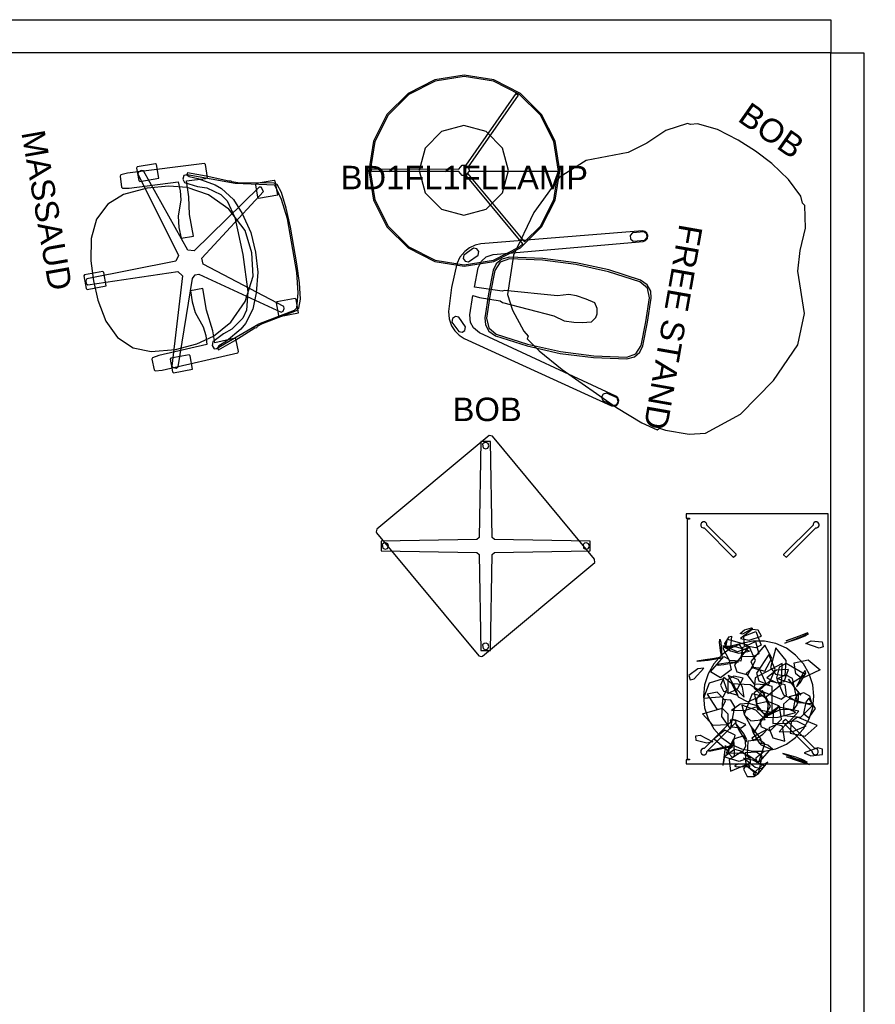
# Model space of a CAD drawing. Header units: inches. Extents: x -178 to 150, y -10 to 226.
# Tile 2 of 2: x 48 to 150, y 108 to 226. Entities that reach past the tile are written whole.
import ezdxf

# ---------------------------------------------------------------- set-up
doc = ezdxf.new("R2010")
doc.units = ezdxf.units.IN
doc.header["$MEASUREMENT"] = 0
for name, color, linetype in [('AFUFU-3D-018', 7, 'Continuous'), ('AFUFU-3D-034', 7, 'Continuous'), ('CATALOGUE-TXT', 8, 'Continuous'), ('CET color Black or White', 7, 'Continuous'), ('CET Default', 7, 'Continuous')]:
    doc.layers.add(name, color=color, linetype=linetype)
for name, color, linetype, true_color in [('AFUFU-3D-052', 7, 'Continuous', 0x050306), ('AFUSE-3D-008', 7, 'Continuous', 0x040000), ('AFUSE-3D-025', 7, 'Continuous', 0x8f5b3b), ('AFUSE-3D-027', 7, 'Continuous', 0x161614), ('AFUSE-3D-029', 7, 'Continuous', 0x8f5b3b), ('AFUSE-3D-140', 7, 'Continuous', 0x050306), ('AFUSE-3D-151', 7, 'Continuous', 0x8f5b3b), ('AFUSE-3D-160', 7, 'Continuous', 0xfdfef9), ('AFUSE-3D-201', 7, 'Continuous', 0xfdfef9), ('AFUSE-3D-215', 7, 'Continuous', 0x36281a), ('finish1', 7, 'Continuous', 0x1e1e1e), ('finish2', 7, 'Continuous', 0x232326)]:
    doc.layers.add(name, color=color, linetype=linetype, true_color=true_color)
doc.styles.add('Arial', font='arial.ttf')

# ---------------------------------------------------------------- blocks, each defined once
blk = doc.blocks.new('*C15')
at = {"layer": 'CET color Black or White', "linetype": 'Continuous'}
for points in [[(8.49, 14.93), (7.49, 14.93), (-7.8, 14.92), (-8.07, 14.92), (-8.49, 14.92), (-8.49, 14.44), (-8.07, 14.44), (-8.07, 14.31), (-8.35, 14.31), (-8.35, 14.31), (-8.35, 14.31), (-8.35, 1.26), (-8.35, -1.27), (-8.35, -14.37), (-8.35, -14.37), (-8.07, -14.37), (-8.07, -14.44), (-8.49, -14.44), (-8.49, -14.92), (-8.07, -14.92), (-7.79, -14.92), (8.22, -14.93), (8.49, -14.93), (8.49, 14.93)], [(-2.49, 10.07), (-2.52, 10.1), (-6.02, 13.59), (-6.02, 13.71), (-6.11, 13.88), (-6.16, 13.9), (-6.28, 13.97), (-6.4, 13.97), (-6.4, 13.98), (-6.41, 13.97), (-6.47, 13.97), (-6.64, 13.88), (-6.74, 13.71), (-6.74, 13.51), (-6.64, 13.35), (-6.47, 13.25), (-6.34, 13.25), (-2.86, 9.77), (-2.83, 9.73), (-2.81, 9.75), (-2.51, 10.05), (-2.49, 10.07), (-2.49, 10.07)], [(7.4, 13.71), (7.3, 13.88), (7.14, 13.97), (7.07, 13.97), (7.07, 13.98), (7.06, 13.97), (6.94, 13.97), (6.78, 13.88), (6.68, 13.71), (6.68, 13.59), (3.19, 10.1), (3.15, 10.07), (3.17, 10.05), (3.49, 9.73), (3.52, 9.77), (7, 13.25), (7.14, 13.25), (7.3, 13.35), (7.4, 13.51), (7.4, 13.71)], [(-2.49, -9.93), (-2.51, -9.92), (-2.83, -9.6), (-2.86, -9.63), (-6.34, -13.12), (-6.47, -13.12), (-6.64, -13.21), (-6.64, -13.21), (-6.72, -13.35), (-6.74, -13.38), (-6.74, -13.38), (-6.74, -13.38), (-6.74, -13.57), (-6.64, -13.74), (-6.47, -13.84), (-6.41, -13.84), (-6.4, -13.85), (-6.4, -13.84), (-6.28, -13.84), (-6.11, -13.74), (-6.11, -13.74), (-6.02, -13.57), (-6.02, -13.57), (-6.02, -13.46), (-2.52, -9.97), (-2.49, -9.93), (-2.49, -9.93)], [(7.31, -13.38), (7.31, -13.38), (7.21, -13.21), (7.04, -13.12), (6.91, -13.12), (3.43, -9.63), (3.39, -9.6), (3.38, -9.62), (3.08, -9.92), (3.06, -9.93), (3.09, -9.97), (6.59, -13.46), (6.59, -13.57), (6.68, -13.74), (6.85, -13.84), (6.96, -13.84), (6.97, -13.85), (6.97, -13.85), (6.98, -13.84), (7.04, -13.84), (7.21, -13.74), (7.31, -13.57), (7.31, -13.38)]]:
    blk.add_lwpolyline(points, close=True, dxfattribs=at)
blk = doc.blocks.new('*C3')
at = {"layer": 'CET color Black or White', "linetype": 'Continuous'}
for p, q in [((0, 3.94, 108), (322.92, 3.94, 108)), ((322.92, 3.94, 108), (322.92, 0, 108)), ((322.92, 0, 108), (0, 0, 108))]:
    blk.add_line(p, q, dxfattribs=at)
blk = doc.blocks.new('*C14')
at = {"layer": 'AFUSE-3D-025', "linetype": 'Continuous'}
blk.add_lwpolyline([(-3.24, 25.15), (-5.67, 24.86), (-7.49, 24.38), (-8.49, 19.73), (-10.52, 14.26), (-10.52, 13.84), (-10.1, 13.67), (-9.66, 13.8), (-8.94, 15.22), (-8.57, 16.32), (-7.51, 17.82), (-6.63, 18.43), (-4.52, 18.97), (0, 19.18), (4.52, 18.97), (6.63, 18.43), (7.51, 17.82), (8.57, 16.32), (8.94, 15.22), (9.66, 13.8), (10.1, 13.67), (10.52, 13.84), (10.52, 14.1), (8.52, 19.62), (7.62, 24.09), (7.4, 24.41), (5.67, 24.86), (3.24, 25.15), (-3.24, 25.15)], close=True, dxfattribs=at)
at = {"layer": 'AFUSE-3D-027', "linetype": 'Continuous'}
for points in [[(-7.93, 24.5), (-8.05, 24.39), (-8.05, 22.18), (-7.93, 22.08), (-6.41, 22.08), (-6.29, 22.18), (-6.29, 24.5), (-7.93, 24.5)], [(6.41, 24.5), (6.29, 24.39), (6.29, 22.18), (6.41, 22.08), (7.93, 22.08), (8.05, 22.18), (8.05, 24.5), (6.41, 24.5)], [(-12.37, 10.86), (-12.48, 10.76), (-12.48, 8.54), (-12.37, 8.44), (-10.84, 8.44), (-10.72, 8.54), (-10.72, 10.86), (-12.37, 10.86)], [(10.84, 10.86), (10.72, 10.76), (10.72, 8.54), (10.84, 8.44), (12.37, 8.44), (12.48, 8.54), (12.48, 10.86), (10.84, 10.86)], [(-0.76, 2.43), (-0.88, 2.33), (-0.88, 0.11), (-0.76, 0.01), (0.76, 0.01), (0.88, 0.11), (0.88, 2.43), (-0.76, 2.43)]]:
    blk.add_lwpolyline(points, close=True, dxfattribs=at)
at = {"layer": 'AFUSE-3D-029', "linetype": 'Continuous'}
blk.add_lwpolyline([(-2.23, 25.33), (-4.54, 25.23), (-6.47, 25), (-7.5, 24.64), (-7.72, 24.33), (-8.52, 20.04), (-8.76, 19.39), (-8.88, 19.3), (-8.9, 19.03), (-9.97, 16.45), (-10.73, 14.32), (-10.52, 14.23), (-10.28, 14.44), (-9.87, 15.44), (-8.76, 17.36), (-8.19, 18.03), (-6.67, 19.19), (-4.82, 19.94), (-2.42, 20.56), (0, 20.68), (2.42, 20.56), (4.82, 19.94), (6.67, 19.19), (8.19, 18.03), (8.76, 17.36), (9.87, 15.44), (10.28, 14.44), (10.52, 14.23), (10.73, 14.32), (9.97, 16.45), (8.9, 19.03), (8.88, 19.3), (8.76, 19.39), (8.52, 20.04), (7.72, 24.33), (7.5, 24.64), (6.47, 25), (4.54, 25.23), (2.23, 25.33), (-2.23, 25.33)], close=True, dxfattribs=at)
at = {"layer": 'AFUSE-3D-151', "linetype": 'Continuous'}
blk.add_lwpolyline([(0, 20.26), (-2.76, 19.94), (-5.61, 18.46), (-7.71, 16.36), (-9.01, 14), (-9.58, 11.87), (-9.79, 9.27), (-9.53, 6.36), (-8.73, 4.32), (-7.19, 2.68), (-5.01, 1.64), (-2.39, 1.14), (0, 1.05), (2.39, 1.14), (5.01, 1.64), (7.19, 2.68), (8.73, 4.32), (9.53, 6.36), (9.79, 9.27), (9.58, 11.87), (9.01, 14), (7.71, 16.36), (5.61, 18.46), (2.76, 19.94), (0, 20.26)], close=True, dxfattribs=at)
at = {"layer": 'AFUSE-3D-160', "linetype": 'Continuous'}
blk.add_lwpolyline([(-7.51, 22.72), (-7.58, 22.47), (-1.42, 13.49), (-1.65, 12.77), (-11.9, 9.2), (-11.99, 8.95), (-11.88, 8.63), (-11.66, 8.48), (-1.22, 11.57), (-0.61, 11.13), (-0.38, 0.28), (-0.17, 0.12), (0.17, 0.12), (0.38, 0.28), (0.67, 11.17), (1.27, 11.62), (11.66, 8.48), (11.88, 8.63), (11.99, 8.95), (11.9, 9.2), (1.8, 12.72), (1.43, 13.13), (1.41, 13.58), (7.58, 22.47), (7.51, 22.72), (7.24, 22.92), (6.98, 22.91), (0.34, 14.27), (-0.41, 14.27), (-6.98, 22.91), (-7.51, 22.72)], close=True, dxfattribs=at)
at = {"layer": 'AFUSE-3D-201', "linetype": 'Continuous'}
for points in [[(-11.34, 16.64), (-11.48, 16.54), (-11.95, 7.26), (-11.89, 6.44), (-11.76, 6.34), (-10.44, 6.29), (-10.3, 6.39), (-10.14, 7.17), (-9.87, 13.06), (-8.76, 13.11), (-7.71, 13), (-5.84, 12.33), (-4.51, 12.2), (-3.18, 12.24), (-3.18, 13.73), (-5.81, 13.72), (-7.88, 14), (-9.82, 14.05), (-9.71, 16.33), (-9.79, 16.58), (-11.34, 16.64)], [(11.34, 16.64), (9.79, 16.58), (9.72, 16.34), (9.82, 14.05), (8.37, 14.06), (5.81, 13.72), (3.18, 13.73), (3.18, 12.24), (4.51, 12.2), (5.84, 12.33), (7.71, 13), (8.76, 13.11), (9.87, 13.06), (10.14, 7.17), (10.3, 6.39), (10.44, 6.29), (11.76, 6.34), (11.89, 6.44), (11.95, 7.26), (11.48, 16.54), (11.34, 16.64)]]:
    blk.add_lwpolyline(points, close=True, dxfattribs=at)
at = {"layer": 'CATALOGUE-TXT', "linetype": 'Continuous', "style": 'Arial'}
blk.add_attdef('ITEXT', (-18.94, -4.39), '', height=2.8, dxfattribs=at).dxf.unprotected_set("ltscale", 0)
blk = doc.blocks.new('*C9')
at = {"layer": 'AFUFU-3D-018', "linetype": 'Continuous'}
for points in [[(-0.01, 9.43), (-2.9, 9.37), (-4, 8.92), (-4.58, 7.91), (-5.12, 4), (-5.3, -0.01), (-5.12, -4.02), (-4.58, -7.92), (-4, -8.94), (-2.9, -9.39), (-0.01, -9.45), (2.87, -9.39), (3.98, -8.94), (4.55, -7.92), (5.09, -4.02), (5.27, -0.01), (5.09, 4), (4.55, 7.91), (3.98, 8.92), (2.87, 9.37), (-0.01, 9.43)], [(-9.96, 7.84), (-10.34, 7.73), (-10.56, 7.36), (-10.2, 6.01), (-9.83, 5.79), (-9.44, 5.9), (-9.23, 6.27), (-9.59, 7.62), (-9.96, 7.84)], [(9.93, 7.84), (9.56, 7.62), (9.2, 6.27), (9.41, 5.9), (9.8, 5.79), (10.17, 6.01), (10.53, 7.36), (10.32, 7.73), (9.93, 7.84)], [(-4.79, -11.68), (-5.07, -11.97), (-5.07, -12.39), (-4.08, -13.39), (-3.65, -13.39), (-3.37, -13.1), (-3.37, -12.68), (-4.36, -11.68), (-4.79, -11.68)], [(4.76, -11.68), (4.33, -11.68), (3.34, -12.68), (3.34, -13.1), (3.62, -13.39), (4.05, -13.39), (5.04, -12.39), (5.04, -11.97), (4.76, -11.68)]]:
    blk.add_lwpolyline(points, close=True, dxfattribs=at)
at = {"layer": 'AFUFU-3D-034', "linetype": 'Continuous'}
blk.add_lwpolyline([(-0.01, 9.65), (-2.9, 9.58), (-3.72, 9.37), (-4.39, 8.82), (-4.79, 7.95), (-5.33, 4), (-5.51, -0.01), (-5.33, -4.02), (-4.79, -7.97), (-4.39, -8.84), (-3.72, -9.39), (-2.9, -9.61), (-0.01, -9.67), (2.88, -9.61), (3.69, -9.39), (4.36, -8.84), (4.76, -7.97), (5.3, -4.02), (5.49, -0.01), (5.3, 4), (4.76, 7.95), (4.36, 8.82), (3.69, 9.37), (2.88, 9.58), (-0.01, 9.65)], close=True, dxfattribs=at)
at = {"layer": 'AFUFU-3D-052', "linetype": 'Continuous'}
blk.add_lwpolyline([(-9.84, 7.89), (-10.2, 7.88), (-10.47, 7.72), (-10.62, 7.45), (-10.63, 7.14), (-5.74, -11.6), (-5.48, -12.25), (-5.06, -12.87), (-4.53, -13.35), (-3.74, -13.79), (-2.9, -14.01), (-0.01, -14.14), (2.88, -14.01), (3.72, -13.79), (4.51, -13.35), (5.03, -12.87), (5.46, -12.25), (5.72, -11.6), (10.61, 7.14), (10.6, 7.45), (10.44, 7.72), (10.18, 7.88), (9.81, 7.89), (9.53, 7.72), (9.37, 7.46), (4.74, -9.93), (4.3, -10.71), (3.71, -11.19), (2.84, -11.42), (0.51, -11.46), (0.58, -10.65), (0.56, -8.16), (0.71, -7.85), (1.19, -1.52), (1.57, -0.19), (1.54, 0.97), (1.41, 1.95), (1.14, 3.05), (0.52, 3.44), (0.06, 3.54), (-0.55, 3.44), (-1.17, 3.05), (-1.44, 1.95), (-1.6, 0.74), (-1.6, -0.19), (-1.22, -1.52), (-0.74, -7.85), (-0.63, -8.13), (-0.54, -11.46), (-2.86, -11.42), (-3.73, -11.19), (-4.33, -10.71), (-4.76, -9.93), (-9.4, 7.46), (-9.56, 7.72), (-9.84, 7.89)], close=True, dxfattribs=at)
at = {"layer": 'CATALOGUE-TXT', "linetype": 'Continuous', "style": 'Arial'}
blk.add_attdef('ITEXT', (-12.32, 11.36), '', height=2.8, dxfattribs=at).dxf.unprotected_set("ltscale", 0)
blk = doc.blocks.new('*C1')
at = {"layer": 'AFUSE-3D-008', "linetype": 'Continuous'}
for points in [[(0.06, 25.08), (-0.17, 25.04), (-0.36, 24.87), (-0.3, 24.43), (-0.02, 24.3), (0.27, 24.4), (0.4, 24.68), (0.29, 24.96), (0.06, 25.08)], [(-11.94, 13.08), (-12.17, 13.04), (-12.36, 12.87), (-12.29, 12.43), (-12.02, 12.3), (-11.73, 12.4), (-11.6, 12.68), (-11.71, 12.96), (-11.94, 13.08)], [(12.06, 13.08), (11.83, 13.04), (11.64, 12.87), (11.71, 12.43), (11.98, 12.3), (12.27, 12.4), (12.4, 12.68), (12.29, 12.96), (12.06, 13.08)], [(0.06, 1.08), (-0.17, 1.04), (-0.36, 0.87), (-0.29, 0.43), (-0.02, 0.3), (0.27, 0.4), (0.4, 0.68), (0.29, 0.96), (0.06, 1.08)]]:
    blk.add_lwpolyline(points, close=True, dxfattribs=at)
at = {"layer": 'AFUSE-3D-140', "linetype": 'Continuous'}
blk.add_lwpolyline([(-0.57, 25.2), (-0.79, 13.73), (-1.04, 13.49), (-12.5, 13.26), (-12.5, 12.13), (-1.04, 11.9), (-0.79, 11.66), (-0.57, 0.2), (0.57, 0.2), (0.79, 11.66), (1.04, 11.9), (12.5, 12.13), (12.5, 13.26), (1.04, 13.49), (0.79, 13.73), (0.57, 25.2), (-0.57, 25.2)], close=True, dxfattribs=at)
at = {"layer": 'AFUSE-3D-215', "linetype": 'Continuous'}
blk.add_lwpolyline([(0.44, 25.91), (-13.01, 14.69), (-13.08, 14.4), (-13.04, 14.26), (-0.82, -0.41), (-0.52, -0.49), (-0.36, -0.45), (13.07, 10.74), (13.03, 11.13), (0.82, 25.8), (0.44, 25.91)], close=True, dxfattribs=at)
at = {"layer": 'CATALOGUE-TXT', "linetype": 'Continuous', "style": 'Arial'}
blk.add_attdef('ITEXT', (-3.96, 27.62), '', height=2.8, dxfattribs=at).dxf.unprotected_set("ltscale", 0)
blk = doc.blocks.new('*C6')
at = {"layer": 'CET color Black or White', "linetype": 'Continuous'}
blk.add_lwpolyline([(-0.69, 6.57), (-2.04, 6.29), (-3.31, 5.73), (-4.42, 4.91), (-5.35, 3.89), (-6.04, 2.69), (-6.47, 1.37), (-6.61, 0), (-6.47, -1.37), (-6.04, -2.69), (-5.35, -3.89), (-4.42, -4.91), (-3.31, -5.73), (-2.04, -6.29), (-0.69, -6.57), (0.69, -6.57), (2.04, -6.29), (3.31, -5.73), (4.42, -4.91), (5.35, -3.89), (6.04, -2.69), (6.47, -1.37), (6.61, 0), (6.47, 1.37), (6.04, 2.69), (5.35, 3.89), (4.42, 4.91), (3.31, 5.73), (2.04, 6.29), (0.69, 6.57), (-0.69, 6.57)], close=True, dxfattribs=at)
blk = doc.blocks.new('*C5')
at = {"layer": 'finish1', "linetype": 'Continuous'}
for points in [[(0, 11.41), (-3.53, 10.85), (-6.71, 9.23), (-9.23, 6.71), (-10.85, 3.53), (-11.41, 0), (-10.85, -3.53), (-9.23, -6.71), (-6.71, -9.23), (-3.53, -10.85), (0, -11.41), (3.53, -10.85), (6.71, -9.23), (9.23, -6.71), (10.85, -3.53), (11.41, 0), (10.85, 3.53), (9.23, 6.71), (6.71, 9.23), (3.53, 10.85), (0, 11.41)], [(0, 11.41), (-3.53, 10.85), (-6.71, 9.23), (-9.23, 6.71), (-10.85, 3.53), (-11.41, 0), (-10.85, -3.53), (-9.23, -6.71), (-6.71, -9.23), (-3.53, -10.85), (0, -11.41), (3.53, -10.85), (6.71, -9.23), (9.23, -6.71), (10.85, -3.53), (11.41, 0), (10.85, 3.53), (9.23, 6.71), (6.71, 9.23), (3.53, 10.85), (0, 11.41)], [(0, 11.26), (-3.48, 10.7), (-6.62, 9.11), (-9.11, 6.62), (-10.7, 3.48), (-11.26, 0), (-10.7, -3.48), (-9.11, -6.62), (-6.62, -9.11), (-3.48, -10.7), (0, -11.26), (3.48, -10.7), (6.62, -9.11), (6.99, -8.73), (0.22, -0.57), (0.45, -0.38), (7.2, -8.52), (9.11, -6.62), (10.7, -3.48), (11.24, -0.1), (0.56, -0.1), (0.15, -0.58), (-0.25, -0.58), (-0.66, -0.1), (-11.08, -0.08), (-11.08, 0.22), (-0.66, 0.2), (-0.25, 0.67), (0.23, 0.67), (6.2, 9.21), (6.45, 9.03), (0.47, 0.48), (0.64, -0.06), (11.25, -0.06), (10.7, 3.48), (9.11, 6.62), (6.62, 9.11), (3.48, 10.7), (0, 11.26)], [(0, 11.26), (-3.48, 10.7), (-6.62, 9.11), (-9.11, 6.62), (-10.7, 3.48), (-11.26, 0), (-10.7, -3.48), (-9.11, -6.62), (-6.62, -9.11), (-3.48, -10.7), (0, -11.26), (3.48, -10.7), (6.62, -9.11), (6.99, -8.73), (0.22, -0.57), (0.45, -0.38), (7.2, -8.52), (9.11, -6.62), (10.7, -3.48), (11.24, -0.1), (0.56, -0.1), (0.15, -0.58), (-0.25, -0.58), (-0.66, -0.1), (-11.08, -0.08), (-11.08, 0.22), (-0.66, 0.2), (-0.25, 0.67), (0.23, 0.67), (6.2, 9.21), (6.45, 9.03), (0.47, 0.48), (0.64, -0.06), (11.25, -0.06), (10.7, 3.48), (9.11, 6.62), (6.62, 9.11), (3.48, 10.7), (0, 11.26)]]:
    blk.add_lwpolyline(points, close=True, dxfattribs=at)
at = {"layer": 'finish2', "linetype": 'Continuous'}
blk.add_lwpolyline([(-0.05, 5.39), (-2.73, 4.67), (-4.68, 2.71), (-5.4, 0.03), (-4.68, -2.64), (-2.73, -4.6), (-0.05, -5.32), (2.63, -4.6), (4.59, -2.64), (5.3, 0.03), (4.59, 2.71), (2.63, 4.67), (-0.05, 5.39)], close=True, dxfattribs=at)
blk.add_lwpolyline([(-0.05, 5.39), (-2.73, 4.67), (-4.68, 2.71), (-5.4, 0.03), (-4.68, -2.64), (-2.73, -4.6), (-0.05, -5.32), (2.63, -4.6), (4.59, -2.64), (5.3, 0.03), (4.59, 2.71), (2.63, 4.67), (-0.05, 5.39)], close=True, dxfattribs=at)
at = {"layer": 'CATALOGUE-TXT', "linetype": 'Continuous', "style": 'Arial'}
blk.add_attdef('ITEXT', (-14.76, -2.22), '', height=2.8, dxfattribs=at).dxf.unprotected_set("ltscale", 0)
blk = doc.blocks.new('*C16')
at = {"layer": 'CET color Black or White', "linetype": 'Continuous'}
for p, q in [((0, 0, 108), (0, 3.94, 108)), ((0, 3.94, 108), (231.36, 3.94, 108)), ((231.36, 0, 108), (0, 0, 108))]:
    blk.add_line(p, q, dxfattribs=at)
blk = doc.blocks.new('*C2')
at = {"layer": 'CET color Black or White', "linetype": 'Continuous'}
for points in [[(1.04, 9.52), (0.57, 9.23), (0.8, 8.8), (2.33, 8), (2.07, 8.67), (1.04, 9.52)], [(2.93, 8.99), (3.08, 8.78), (3.4, 8.1), (4.08, 6.48), (3.6, 7.48), (2.93, 8.99)], [(2.94, 9.01), (3.09, 8.54), (3.41, 7.74), (4.1, 6.21), (3.62, 7.41), (2.94, 9.01)], [(0.77, 6.9), (-1.13, 7.12), (-0.31, 4.85), (0.61, 4.69), (1.7, 5.44), (0.77, 6.9)], [(1.75, 5.77), (2.14, 7.14), (4.3, 6.07), (4.17, 5.4), (3, 4.79), (1.75, 5.77)], [(-6.24, 6.66), (-5.7, 6.83), (-5.5, 6.36), (-5.86, 4.68), (-6.23, 5.32), (-6.24, 6.66)], [(-3.99, 5.15), (-2.95, 6.75), (-1.71, 4.65), (-2.17, 3.84), (-3.45, 3.48), (-3.99, 5.15)], [(0, 5.73), (-0.55, 6.81), (-1.98, 5.23), (-1.76, 4.68), (-0.77, 4.5), (0, 5.73)], [(3.19, 6.58), (3.14, 6.44), (3.38, 5.82), (4.15, 4.21), (3.82, 5.12), (3.19, 6.58)], [(4.01, 5.26), (5.28, 6.45), (6.23, 4.72), (5.65, 4.12), (4.31, 3.93), (4.01, 5.26)], [(5.8, 6.98), (6.18, 7.03), (5.87, 6.86), (4.27, 6.27), (4.66, 6.51), (5.8, 6.98)], [(5.5, 6.49), (5.17, 5.44), (5.16, 4.41), (5.74, 3.24), (5.79, 4.86), (5.5, 6.49)], [(5.49, 6.14), (6.44, 6.17), (6.4, 3.72), (5.95, 3.64), (5.26, 4.6), (5.49, 6.14)], [(5.85, 6.35), (6.76, 6.06), (6.88, 5.81), (5.6, 5.56), (5.3, 5.97), (5.85, 6.35)], [(-7.07, 4.9), (-6.98, 4.63), (-6.65, 3.95), (-5.85, 2.39), (-6.33, 3.4), (-7.07, 4.9)], [(-7.03, 4.86), (-6.75, 4.43), (-6.33, 3.66), (-5.6, 2.15), (-6.24, 3.31), (-7.03, 4.86)], [(-2.67, 4.46), (-3.87, 3.05), (-1.15, 3.22), (-0.52, 3.89), (-0.71, 4.88), (-2.67, 4.46)], [(2.42, 3.14), (2.36, 4.3), (1.78, 4.87), (0.17, 4.45), (1.01, 3.48), (2.42, 3.14)], [(0.26, 2.45), (1.35, 2.97), (2.08, 3.7), (2.27, 4.95), (1.08, 3.83), (0.26, 2.45)], [(1.9, 5.41), (0.89, 5.54), (0.29, 5.01), (0.29, 3.26), (1.29, 3.98), (1.9, 5.41)], [(8.04, 4.51), (8.49, 3.76), (8.44, 3.63), (7.47, 4.58), (7.49, 4.87), (8.04, 4.51)], [(-4.17, 3.67), (-5.5, 4.61), (-6.4, 2.76), (-5.8, 2.27), (-4.43, 2.31), (-4.17, 3.67)], [(1.4, 4.29), (0.11, 3.16), (-0.19, 1.89), (1.25, 0.16), (1.85, 2.13), (1.4, 4.29)], [(4.85, 2.27), (6.25, 3.43), (3.67, 4.58), (2.95, 4.06), (2.94, 2.73), (4.85, 2.27)], [(5.92, 4.18), (7.03, 2.86), (5.71, 2.1), (5.16, 2.7), (4.86, 4), (5.92, 4.18)], [(7.27, 4.38), (8.2, 3.14), (6.78, 2.09), (6.3, 2.64), (6.18, 4), (7.27, 4.38)], [(7.83, 2.35), (8.41, 2.9), (8.29, 3.6), (6.9, 4.7), (6.99, 3.62), (7.83, 2.35)], [(-8.26, 2.81), (-8.26, 2.76), (-7.67, 2.82), (-5.91, 3.09), (-6.75, 3.01), (-8.26, 2.81)], [(-7.34, 1.03), (-7.27, 2.96), (-6.07, 1.97), (-6.07, 1.04), (-6.61, -0.01), (-7.34, 1.03)], [(-6.68, 2.57), (-7.07, 1.95), (-6.8, 1.74), (-5.29, 2.21), (-5.62, 2.6), (-6.68, 2.57)], [(-4.92, 2.4), (-6.79, 2.79), (-6.23, 0.96), (-5.34, 0.74), (-4.16, 1.18), (-4.92, 2.4)], [(-4.84, 0.82), (-4.56, 0.83), (-4.03, 1.31), (-2.95, 2.72), (-3.74, 2.03), (-4.84, 0.82)], [(-2.85, 1.41), (-2.68, 2.69), (-2.83, 3.34), (-3.58, 2.96), (-3.39, 1.86), (-2.85, 1.41)], [(-0.75, 2.46), (-1.83, 1.86), (-2.28, 0.95), (-1.68, -0.67), (-0.89, 0.71), (-0.75, 2.46)], [(-0.36, 0.53), (-0.34, 1.73), (-0.67, 2.7), (-1.68, 3.48), (-1.21, 1.91), (-0.36, 0.53)], [(2.07, 1.75), (2.38, 0.26), (4.05, 1.63), (3.94, 2.36), (3.03, 2.93), (2.07, 1.75)], [(5.59, 0.45), (6.88, 1.67), (4.58, 2.77), (3.91, 2.22), (3.87, 0.86), (5.59, 0.45)], [(-7.46, 2.25), (-8.71, 1.73), (-7.13, -0.31), (-6.5, -0.12), (-6.19, 1.1), (-7.46, 2.25)], [(-7.62, 1.05), (-7.97, 1.46), (-8.02, 1.17), (-7.58, -0.41), (-7.45, -0.06), (-7.62, 1.05)], [(-1.71, 1.92), (-3.51, 0.22), (-0.01, -0.86), (0.93, -0.09), (0.87, 1.63), (-1.71, 1.92)], [(-0.76, 0.52), (-0.63, -1.27), (2.34, -0.45), (2.35, 0.41), (1.05, 1.43), (-0.76, 0.52)], [(2.89, -1.48), (5.3, -0.9), (2.8, 1.77), (1.6, 1.56), (0.8, 0.05), (2.89, -1.48)], [(4.38, -0.27), (5.95, 0.91), (3.39, 1.78), (2.58, 1.24), (2.44, 0.01), (4.38, -0.27)], [(-8.82, -0.37), (-8.58, -1.17), (-8.21, -1.2), (-7.54, 0.17), (-8.1, 0.31), (-8.82, -0.37)], [(-7.58, 0.16), (-8.15, -1.58), (-6.04, -1.48), (-5.72, -0.66), (-6.14, 0.61), (-7.58, 0.16)], [(-7.04, -2.03), (-7.51, -1.74), (-7.54, -1.01), (-6.82, 0.62), (-6.71, -0.46), (-7.04, -2.03)], [(-6.27, 0.35), (-6.79, -1.26), (-4.49, -1.37), (-4.19, -0.62), (-4.73, 0.64), (-6.27, 0.35)], [(-4.63, -0.74), (-4.45, -1.01), (-3.98, -0.7), (-2.91, 0.72), (-3.61, 0.31), (-4.63, -0.74)], [(-2.72, -1.24), (-3.64, -0.24), (-4.26, 0.28), (-4.45, 0.04), (-3.44, -0.84), (-2.72, -1.24)], [(1.56, 0.55), (0.43, 0.96), (-0.53, 0.68), (-1.34, -0.87), (0.18, -0.53), (1.56, 0.55)], [(-0.18, 0.85), (-0.99, -0.18), (-1.02, -1.05), (0.32, -1.81), (0.48, -0.42), (-0.18, 0.85)], [(2.87, 0.03), (1.53, 0.9), (1.18, -1.89), (1.8, -2.37), (2.95, -1.89), (2.87, 0.03)], [(3.19, 0.42), (2.92, -0.86), (3.28, -1.69), (4.83, -1.82), (4.35, -0.47), (3.19, 0.42)], [(5.78, -1.28), (6.94, 0.31), (4.46, 0.3), (3.85, -0.45), (3.98, -1.64), (5.78, -1.28)], [(-8.34, -0.96), (-8.55, -1.18), (-8.12, -1.56), (-6.51, -2.3), (-7.08, -1.72), (-8.34, -0.96)], [(-6.44, -0.79), (-6.9, -1), (-6.66, -1.38), (-5.11, -2.12), (-5.4, -1.55), (-6.44, -0.79)], [(-4.54, -1.75), (-4.87, -2.45), (-4.98, -2.39), (-4.73, -0.95), (-4.53, -0.94), (-4.54, -1.75)], [(-1.13, -2.54), (0.31, -1.89), (-1.91, -0.12), (-2.64, -0.39), (-2.82, -1.59), (-1.13, -2.54)], [(0.06, -4.01), (0.24, -3.15), (-0.12, -2.08), (-1.49, -0.45), (-1.01, -2.09), (0.06, -4.01)], [(1.74, -2), (1.41, -3.86), (3.89, -2.54), (4.1, -1.63), (3.35, -0.77), (1.74, -2)], [(3.34, -2.57), (4.76, -3.89), (5.44, -1.35), (4.79, -0.66), (3.44, -0.7), (3.34, -2.57)], [(9.53, -3.01), (9.17, -2.67), (8.64, -1.99), (7.72, -0.58), (8.52, -1.6), (9.53, -3.01)], [(9.65, -2.92), (9.5, -2.71), (9.06, -2.1), (8.05, -0.66), (8.69, -1.56), (9.65, -2.92)], [(-3.55, -2.12), (-3.56, -3.61), (-1.93, -2.89), (-1.89, -2.17), (-2.53, -1.34), (-3.55, -2.12)], [(-1.41, -3.4), (0.32, -4.31), (0.16, -1.87), (-0.66, -1.38), (-1.9, -1.68), (-1.41, -3.4)], [(-0.3, -4.71), (1.38, -5.69), (1.46, -2.82), (0.67, -2.29), (-0.63, -2.71), (-0.3, -4.71)], [(3.68, -2.13), (3, -2.98), (2.21, -4.03), (2.51, -3.66), (3.34, -2.59), (3.68, -2.13)], [(6.54, -3.79), (5.74, -5.5), (4.18, -3.65), (4.52, -2.79), (5.74, -2.25), (6.54, -3.79)], [(-1.15, -5.58), (-0.9, -4.37), (-1.23, -3.39), (-2.66, -2.67), (-2.22, -4.23), (-1.15, -5.58)], [(1.64, -3.51), (0.18, -3.59), (1.01, -3.91), (1.72, -3.88), (2.48, -3.69), (1.64, -3.51)], [(1.6, -5.56), (2.41, -5.09), (2.6, -4.29), (1.7, -2.75), (1.32, -3.96), (1.6, -5.56)], [(4.94, -3.93), (5.21, -3.77), (4.78, -3.58), (3.06, -3.28), (3.63, -3.58), (4.94, -3.93)], [(9.05, -4.83), (8.51, -5.12), (8.23, -4.71), (8.35, -3), (8.82, -3.54), (9.05, -4.83)], [(-5.49, -7.19), (-5.47, -6.82), (-5.42, -6.01), (-5.33, -4.28), (-5.4, -5.49), (-5.49, -7.19)], [(-5.32, -6.86), (-5.18, -6.27), (-5.09, -5.36), (-5.06, -3.74), (-5.21, -5.12), (-5.32, -6.86)], [(-2.35, -5.79), (-0.77, -6.87), (-0.43, -4.33), (-1.16, -3.76), (-2.49, -3.97), (-2.35, -5.79)], [(-0.12, -5.67), (1.16, -6.12), (2.15, -5.05), (1.57, -4.81), (0.21, -4.9), (-0.12, -5.67)], [(-3.96, -8.36), (-3.35, -8.21), (-3.32, -7.64), (-4.32, -6.21), (-4.45, -7.05), (-3.96, -8.36)]]:
    blk.add_lwpolyline(points, close=True, dxfattribs=at)
blk = doc.blocks.new('*C13')
at = {"layer": 'AFUSE-3D-215', "linetype": 'Continuous'}
blk.add_lwpolyline([(0, 17.32), (-2.44, 17.22), (-5.19, 16.81), (-7.52, 16), (-8.19, 15.45), (-8.55, 15.36), (-10.18, 13.18), (-11.19, 10.63), (-12.36, 8.46), (-15.94, 4.8), (-17.42, 1.26), (-17.49, -3.91), (-16.55, -9.46), (-14.46, -13.72), (-12.89, -14.94), (-10.33, -16.17), (-9.58, -16.4), (-9.49, -16.72), (-7.48, -17.08), (-3.98, -17.31), (3.99, -17.31), (7.48, -17.08), (9.49, -16.72), (9.58, -16.4), (10.33, -16.17), (12.89, -14.94), (14.46, -13.72), (16.55, -9.46), (17.49, -3.91), (17.42, 1.26), (15.94, 4.8), (12.36, 8.46), (11.19, 10.63), (10.18, 13.18), (8.55, 15.36), (8.19, 15.45), (7.52, 16), (5.19, 16.81), (2.44, 17.22), (0, 17.32)], close=True, dxfattribs=at)
at = {"layer": 'CATALOGUE-TXT', "linetype": 'Continuous', "style": 'Arial'}
blk.add_attdef('ITEXT', (-3.96, 19.03), '', height=2.8, dxfattribs=at).dxf.unprotected_set("ltscale", 0)

msp = doc.modelspace()

# ---------------------------------------------------------------- block references
at = {"layer": 'CET Default', "linetype": 'Continuous'}
for name, p, rotation in [('*C3', (-178.37, 221.75), 359.999999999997), ('*C16', (144.56, 221.75), 269.9999999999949), ('*C2', (136.49, 143.87, 8.75), 74.9999999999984)]:
    msp.add_blockref(name, p, dxfattribs=dict(at, rotation=rotation))
ref = msp.add_blockref('*C13', (125.61, 195.81, 0.33), dxfattribs=dict(at, rotation=324.9999999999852))
ref.add_attrib('ITEXT', 'BOB', (133.28, 213.67), dxfattribs={"layer": 'CATALOGUE-TXT', "linetype": 'Continuous', "height": 2.8, "rotation": 325, "style": 'Arial'}).dxf.unprotected_set("ltscale", 0)
ref = msp.add_blockref('*C5', (100.73, 207.65, 0.33), dxfattribs=at)
ref.add_attrib('ITEXT', 'BD1FL1FLLAMP', (85.96, 205.43), dxfattribs={"layer": 'CATALOGUE-TXT', "linetype": 'Continuous', "height": 2.8, "style": 'Arial'}).dxf.unprotected_set("ltscale", 0)
at = {"layer": 'CET Default', "linetype": 'Continuous', "rotation": 279.9999999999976}
msp.add_blockref('*C14', (55.4, 194.32), dxfattribs=at).add_auto_attribs({'ITEXT': 'MASSAUD'})
at = {"layer": 'CET Default', "linetype": 'Continuous'}
ref = msp.add_blockref('*C9', (113.15, 191.23, 0.33), dxfattribs=dict(at, rotation=259.9999999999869))
ref.add_attrib('ITEXT', 'FREE STAND', (126.48, 201.39), dxfattribs={"layer": 'CATALOGUE-TXT', "linetype": 'Continuous', "height": 2.8, "rotation": 260, "style": 'Arial'}).dxf.unprotected_set("ltscale", 0)
ref = msp.add_blockref('*C1', (103.29, 150.11, 0.33), dxfattribs=at)
ref.add_attrib('ITEXT', 'BOB', (99.34, 177.73), dxfattribs={"layer": 'CATALOGUE-TXT', "linetype": 'Continuous', "height": 2.8, "style": 'Arial'}).dxf.unprotected_set("ltscale", 0)
for name, p in [('*C15', (135.74, 151.71, 0.08)), ('*C6', (135.92, 144.85, 18.99))]:
    msp.add_blockref(name, p, dxfattribs=at)

doc.saveas('drawing.dxf')
